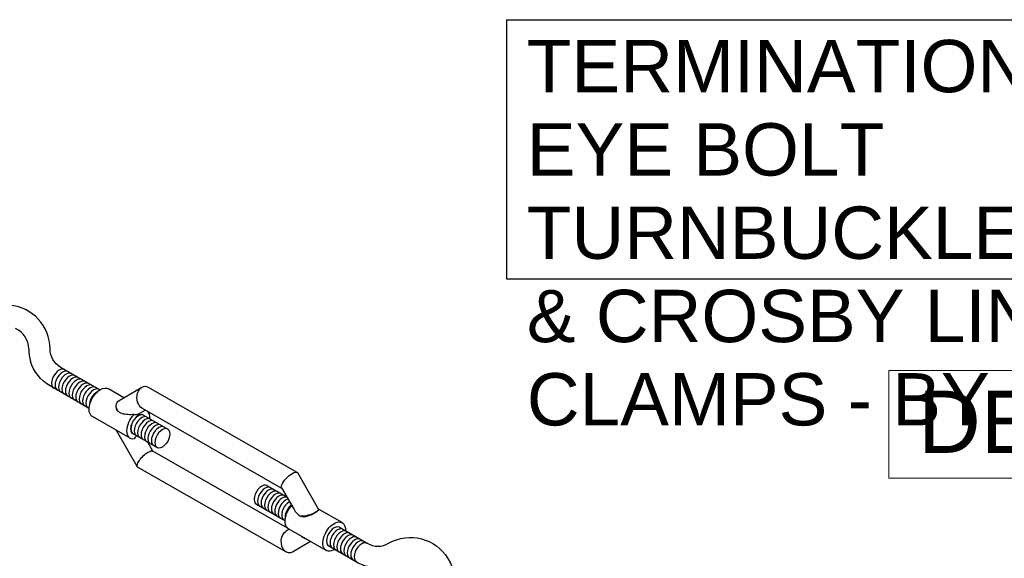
# Model space of a CAD drawing. Header units: inches. Extents: x 302 to 12790, y 497 to 13325.
# Tile 24 of 30: x 7360 to 7741, y 9148 to 9356. Entities that reach past the tile are written whole.
import ezdxf

# ---------------------------------------------------------------- set-up
doc = ezdxf.new("R2010")
doc.units = ezdxf.units.IN
doc.header["$MEASUREMENT"] = 0
doc.layers.add('BACKGROUND', color=30, linetype='Continuous')
doc.layers.add('TEXT1', color=7, linetype='Continuous', lineweight=20)
doc.styles.get("Standard").update_dxf_attribs({"font": 'arial.ttf'})

msp = doc.modelspace()

# ---------------------------------------------------------------- linework, layer by layer
at = {"ltscale": 3425}
msp.add_lwpolyline([(7548.54129, 9355.95909), (7880.00229, 9355.95909), (7880.00229, 9255.61274), (7548.54129, 9255.61274)], close=True, dxfattribs=at)
for points in [[(7364.75438, 9242.89091, 0, 6.00383, 0), (7376.31691, 9254.45344, 0, 0, 0), (7434.41917, 9312.5557, 0, 0, 0), (7548.54129, 9312.5557, 0, 0, 0)], [(7450.7467, 9187.04899, 0, 6.00383, 0), (7458.44708, 9200.38645, 0, 0, 0), (7490.92108, 9256.63306, 0, 0, 0), (7548.54129, 9256.63306, 0, 0, 0)], [(7609.82757, 9114.77212, 0, 6.00383, 0), (7620.67778, 9125.62233, 0, 0, 0), (7659.36071, 9164.30526, 0, 0, 0), (7659.36071, 9249.37877, 0, 0, 0), (7659.36071, 9164.30526, 0, 0, 0), (7661.10753, 9095.903, 6.00383, 0, 0), (7660.34363, 9083.4399, 0, 0, 0)]]:
    msp.add_lwpolyline(points, format="xyseb", dxfattribs=at)
at = {"layer": 'BACKGROUND', "ltscale": 3425}
for p, q in [((7400.48694, 9209.87185), (7394.47446, 9213.32047)), ((7398.67973, 9208.81485), (7407.45484, 9213.94723)), ((7409.88382, 9213.95751), (7467.39828, 9181.05796)), ((7397.48825, 9206.54857), (7397.48825, 9206.73766)), ((7407.48934, 9205.79333), (7461.45413, 9174.92979)), ((7402.92523, 9194.16691), (7388.29998, 9202.55561)), ((7406.03264, 9203.53095), (7408.70681, 9205.09502)), ((7408.07062, 9203.13763), (7417.40762, 9197.74691)), ((7405.6004, 9183.22779), (7397.54622, 9197.17789)), ((7403.95431, 9195.96105), (7413.27419, 9190.58758)), ((7411.71166, 9189.18932), (7409.72582, 9192.62887)), ((7463.68296, 9159.4692), (7411.60566, 9189.25013)), ((7463.28197, 9150.1616), (7405.76751, 9183.06115)), ((7467.56539, 9180.89132), (7475.61957, 9166.94122)), ((7455.78524, 9175.9097), (7463.43997, 9171.49024)), ((7461.39302, 9175.03562), (7466.25328, 9166.61751)), ((7451.66892, 9168.73313), (7462.77178, 9162.32289)), ((7484.86581, 9161.5635), (7475.66136, 9166.84296)), ((7475.67754, 9166.72487), (7475.67754, 9166.53578)), ((7464.40537, 9158.99274), (7463.24746, 9158.3155)), ((7478.69133, 9150.79864), (7464.06609, 9159.18734)), ((7472.67885, 9154.24726), (7465.71095, 9150.17188))]:
    msp.add_line(p, q, dxfattribs=at)
for points in [[(7391.12578, 9212.86186), (7376.05476, 9221.56312, -0.267949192), (7371.92132, 9228.72244, 0.393953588), (7356.17255, 9245.60841, 0.393953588)], [(7363.65445, 9228.72244, 0.293210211), (7358.60393, 9236.59447, 0.293210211)], [(7387.00583, 9205.69475), (7371.92132, 9214.40379, -0.189270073), (7364.38787, 9223.85269)], [(7483.84529, 9159.76074), (7494.55946, 9153.57491, 0.267949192), (7502.82633, 9153.57491, -0.977192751), (7520.42047, 9124.6624, -0.973655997)], [(7479.71185, 9152.60141), (7490.42602, 9146.41558, 0.079814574), (7495.32691, 9144.54674, 0.079814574)]]:
    msp.add_lwpolyline(points, format="xyb", dxfattribs=at)
msp.add_lwpolyline([(7386.99234, 9205.70254), (7371.92132, 9214.40379)], dxfattribs=at)
msp.add_arc((7378.73675, 9228.50384), 15.08389, 179.1696247, 197.9599868, dxfattribs=at)
for centre, start_param, end_param in [((7375.45209, 9217.13819), 0, 3.141592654), ((7376.78002, 9216.37151), 0, 3.141592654), ((7378.10794, 9215.60483), 0, 3.141592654), ((7379.43587, 9214.83815), 0, 3.141592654), ((7380.7638, 9214.07147), 0, 3.141592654), ((7382.09173, 9213.30479), 0, 3.141592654), ((7383.41965, 9212.53811), 0, 3.141592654), ((7384.74758, 9211.77143), 0, 3.141592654), ((7386.07551, 9211.00475), 0, 3.141592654), ((7387.40344, 9210.23808), 0, 3.141592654), ((7388.73136, 9209.4714), 0, 3.141592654), ((7390.05929, 9208.70472), 0.73116676, 2.423772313), ((7406.00231, 9199.55521), 0, 3.141592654), ((7406.04541, 9199.534), 0, 3.141592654), ((7407.37334, 9198.76732), 0, 3.141592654), ((7408.70127, 9198.00064), 0, 3.141592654), ((7410.02919, 9197.23396), 0, 3.141592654), ((7411.35712, 9196.46728), 0, 3.141592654), ((7412.68505, 9195.7006), 0, 3.141592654), ((7414.01298, 9194.93392), 0, 3.141592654), ((7415.34091, 9194.16724), 0, 3.141592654), ((7453.76003, 9172.30607), 0, 3.141592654), ((7455.08796, 9171.53939), 0, 3.141592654), ((7456.41588, 9170.77272), 0, 3.141592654), ((7457.74381, 9170.00604), 0, 3.141592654), ((7459.07174, 9169.23936), 0, 3.141592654), ((7460.39967, 9168.47268), 0, 3.141592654), ((7461.7276, 9167.706), 0.141811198, 3.141592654), ((7463.05552, 9166.93932), 0.485785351, 3.141592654), ((7464.38345, 9166.17264), 0.739137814, 3.141592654), ((7465.71138, 9165.40596), 0.960130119, 2.557554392), ((7481.77857, 9156.18107), 0, 3.141592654), ((7483.1065, 9155.41439), 0, 3.141592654), ((7484.43443, 9154.64771), 0, 3.141592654), ((7485.76235, 9153.88104), 0, 3.141592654), ((7487.09028, 9153.11436), 0, 3.141592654), ((7488.41821, 9152.34768), 0, 3.141592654), ((7489.74614, 9151.581), 0, 3.141592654), ((7491.07406, 9150.81432), 0, 3.141592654), ((7492.40199, 9150.04764), 0, 3.141592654)]:
    msp.add_ellipse(centre, major_axis=(2.06672, 3.57966), ratio=0.577350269, start_param=start_param, end_param=end_param, dxfattribs=at)
at = {"layer": 'BACKGROUND', "ltscale": 3425, "extrusion": (0, 0, -1)}
for centre, major_axis, ratio, start_param, end_param in [((7391.38722, 9207.93804), (3.08724, 5.38243), 0.579227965, 3.141592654, 5.502689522), ((7391.38722, 9207.93804), (3.08724, 5.38243), 0.579227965, -0.780495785, 0), ((7408.68658, 9209.87542), (-0.01868, 4.41469), 0.717150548, 3.535290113, 6.676882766), ((7401.62489, 9205.74518), (-3.8272, 2.1953), 0.715088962, -1.088755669, 0.389249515), ((7406.01246, 9199.54934), (3.08724, 5.38243), 0.579227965, 2.731532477, 5.132253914), ((7406.01246, 9208.31138), (1.33268, 5.03024), 0.517633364, 2.661638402, 3.242581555), ((7406.01246, 9199.54934), (3.08724, 5.38243), 0.579227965, 0.131869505, 0.842711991), ((7415.34091, 9194.16724), (2.06672, 3.57966), 0.577350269, 0, 3.141592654), ((7401.62489, 9198.38672), (4.12213, 1.10453), 0.31349817, 2.53544448, 3.136911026), ((7406.01246, 9190.7873), (1.33268, 5.03024), 0.517633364, -1.047099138, -0.68295761), ((7408.68658, 9186.15564), (3.01383, 3.0224), 0.320898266, 3.055335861, 5.41643273), ((7408.68658, 9186.15564), (3.01383, 3.0224), 0.320898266, -0.866752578, -0.086256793), ((7464.47921, 9177.96347), (3.01383, 3.0224), 0.320898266, 3.227849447, 6.3694421), ((7467.15333, 9164.56977), (3.08724, 5.38243), 0.579227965, 3.141592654, 5.080273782), ((7471.5409, 9165.73239), (4.12213, 1.10453), 0.31349817, 0.869203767, 2.354108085), ((7471.5409, 9165.73239), (4.12213, 1.10453), 0.31349817, -0.083805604, 0.869203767), ((7481.77857, 9156.18107), (3.08724, 5.38243), 0.579227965, 8.584661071, 13.409771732), ((7464.47921, 9154.24369), (-0.01868, 4.41469), 0.717150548, 2.747895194, 5.889487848), ((7471.5409, 9158.37393), (-3.8272, 2.1953), 0.715088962, 4.411626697, 5.013093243)]:
    msp.add_ellipse(centre, major_axis=major_axis, ratio=ratio, start_param=start_param, end_param=end_param, dxfattribs=at)
at = {"layer": 'BACKGROUND', "ltscale": 3425}
for points, knots in [([(7398.45969, 9204.33796), (7398.1825, 9204.5538), (7397.95461, 9204.8487), (7397.58662, 9205.60986), (7397.48825, 9206.09914), (7397.48825, 9206.54857)], [0.0213549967, 0.0213549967, 0.0213549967, 0.0213549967, 0.098631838, 0.098631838, 0.197263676, 0.197263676, 0.197263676, 0.197263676]), ([(7404.42407, 9203.37632), (7403.98939, 9203.32419), (7403.5591, 9203.29649), (7402.40631, 9203.26715), (7401.6062, 9203.31057), (7400.09482, 9203.56947), (7399.382, 9203.78544), (7398.79417, 9204.12261), (7398.68069, 9204.1877), (7398.5684, 9204.25933), (7398.45969, 9204.33796)], [-0.3767269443, -0.3767269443, -0.3767269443, -0.3767269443, -0.3014478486, -0.3014478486, -0.1507239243, -0.1507239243, 0, 0, 0, 0.029094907, 0.029094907, 0.029094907, 0.029094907]), ([(7466.25331, 9166.61736), (7466.44966, 9166.27724), (7466.67969, 9165.94096), (7467.39409, 9165.05758), (7467.93369, 9164.55519), (7468.63465, 9164.15314), (7468.75358, 9164.09211), (7468.87756, 9164.03732)], [-1.0441994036, -1.0441994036, -1.0441994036, -1.0441994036, -0.9600993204, -0.9600993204, -0.809375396, -0.809375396, -0.7803685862, -0.7803685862, -0.7803685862, -0.7803685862]), ([(7468.87756, 9164.03732), (7469.207, 9163.9052), (7469.58513, 9163.85251), (7470.49008, 9163.88354), (7471.03203, 9164.00554), (7472.04417, 9164.31891), (7472.58858, 9164.53381), (7473.60921, 9164.99493), (7474.08551, 9165.24002), (7474.46595, 9165.45823)], [0.8060693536, 0.8060693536, 0.8060693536, 0.8060693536, 0.8833461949, 0.8833461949, 0.9819780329, 0.9819780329, 1.0795247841, 1.0795247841, 1.1770715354, 1.1770715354, 1.1770715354, 1.1770715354]), ([(7474.46595, 9165.45823), (7474.84639, 9165.67644), (7475.16546, 9165.88756), (7475.58041, 9166.24985), (7475.67754, 9166.40293), (7475.67754, 9166.53578)], [1.1770715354, 1.1770715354, 1.1770715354, 1.1770715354, 1.2746182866, 1.2746182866, 1.3721650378, 1.3721650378, 1.3721650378, 1.3721650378])]:
    msp.add_open_spline(points, degree=3, knots=knots, dxfattribs=at)
at = {"layer": 'TEXT1', "ltscale": 3425}
msp.add_lwpolyline([(7696.19134, 9220.33846), (7851.18727, 9220.33846), (7851.18727, 9178.80742), (7696.19134, 9178.80742)], close=True, dxfattribs=at)

# ---------------------------------------------------------------- texts
at = {"insert": (7556.26264, 9348.14608), "char_height": 20.2260093, "width": 318.6856664, "attachment_point": 1, "line_spacing_factor": 0.954919}
msp.add_mtext('TERMINATION KIT - EYE BOLT TURNBUCKLE, CLEVIS, & CROSBY LINE CLAMPS - BY OTHERS', dxfattribs=at)
at = {"layer": 'TEXT1', "ltscale": 3425}
msp.add_text('DETAIL "M"', height=24.01531, dxfattribs=at).set_placement((7707.54322, 9188.5417))

doc.saveas('drawing.dxf')
